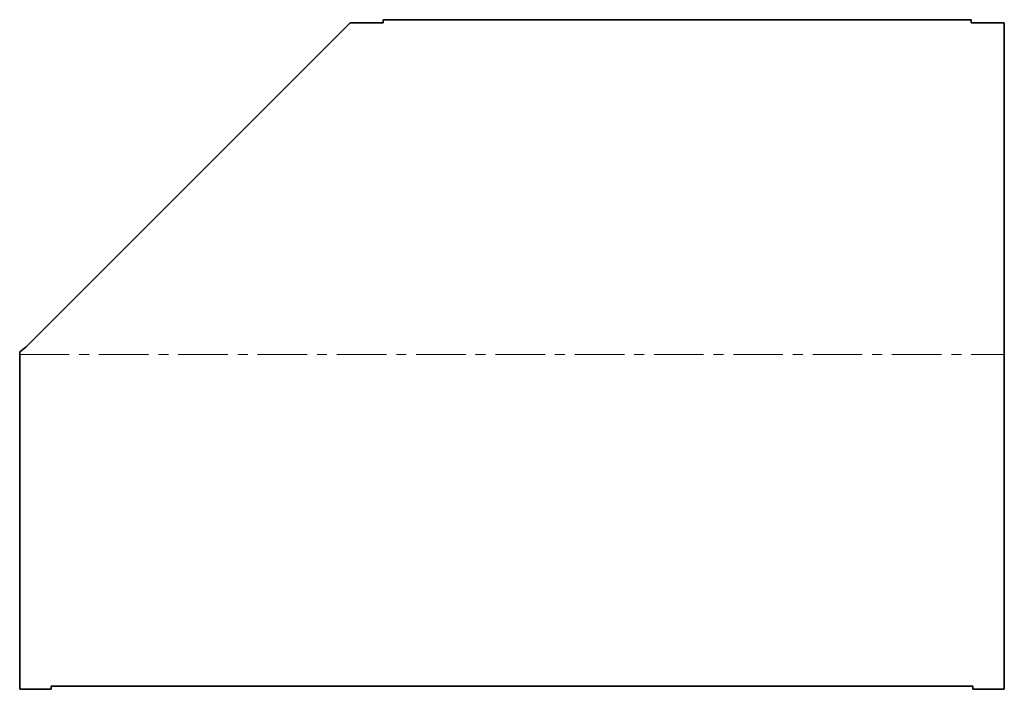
# Model space of a CAD drawing. Extents: x -298 to 0, y -99 to 104.
import ezdxf

# ---------------------------------------------------------------- set-up
doc = ezdxf.new("R2010")
doc.units = 0
doc.linetypes.add('AXES', pattern=[24, 15, -3, 3, -3])

msp = doc.modelspace()

# ---------------------------------------------------------------- linework, layer by layer
at = {"color": 7, "lineweight": 35}
for p, q in [((-296.1, 4.523893), (-198, 102.623893)), ((-188, 103.623893), (-10, 103.623893)), ((0, -99.1), (0, 102.623893)), ((-298.000002, 3.02375), (-298, -99.1)), ((-9.5, -98.1), (-288.5, -98.1))]:
    msp.add_line(p, q, dxfattribs=at)
at = {"color": 7, "lineweight": 35, "ltscale": 0.25}
for p, q in [((-198, 102.623893), (-188, 102.623893)), ((-10, 102.623893), (0, 102.623893))]:
    msp.add_line(p, q, dxfattribs=at)
at = {"color": 7, "lineweight": 35, "ltscale": 0.025}
for p, q in [((-188, 102.623893), (-188, 103.623893)), ((-10, 103.623893), (-10, 102.623893)), ((-288.5, -98.1), (-288.5, -99.1)), ((-9.5, -99.1), (-9.5, -98.1))]:
    msp.add_line(p, q, dxfattribs=at)
at = {"color": 1, "linetype": 'AXES', "lineweight": 13}
msp.add_line((-298, 2.261947), (0, 2.261947), dxfattribs=at)
at = {"color": 7, "lineweight": 35, "ltscale": 0.2375}
for p, q in [((-288.5, -99.1), (-298, -99.1)), ((0, -99.1), (-9.5, -99.1))]:
    msp.add_line(p, q, dxfattribs=at)
at = {"color": 7, "lineweight": 35}
msp.add_arc((-280.899656, -16.681346), 26.09047, 125.633718, 130.951883, dxfattribs=at)

doc.saveas('drawing.dxf')
